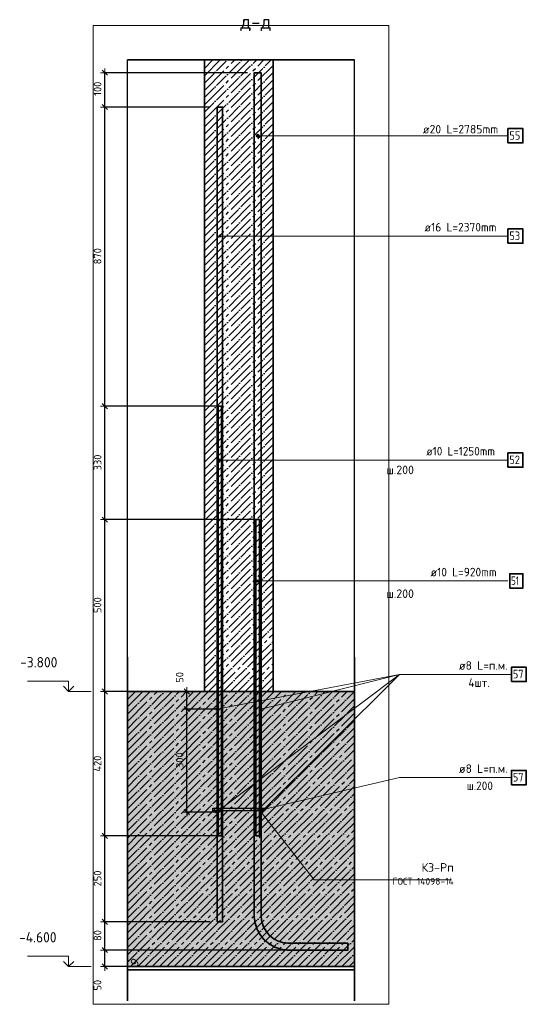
# Model space of a CAD drawing. Header units: millimetres. Extents: x 27309 to 183995, y -852 to 48500.
# Tile 93 of 93: x 182522 to 183995, y 39634 to 42498. Entities that reach past the tile are written whole.
import ezdxf

# ---------------------------------------------------------------- set-up
doc = ezdxf.new("R2010")
doc.units = ezdxf.units.MM
doc.header["$PDMODE"] = 65
doc.linetypes.add('______11', pattern=[50, 40, -5, 0, -5])
doc.linetypes.add('______5', pattern=[110, 80, -10, 10, -10])
for name, color, linetype, lineweight in [('Standard', 7, 'Continuous', 25), ('Арм.стержн. Выпуски', 180, 'Continuous', 35), ('Арматурный каркас 01', 4, 'Continuous', 35), ('Высотная отметки_ общее', 7, 'Continuous', 13), ('Размерная линия_ общее', 7, 'Continuous', 13)]:
    doc.layers.add(name, color=color, linetype=linetype, lineweight=lineweight)
doc.styles.add('ARIAL', font='ARIAL.TTF')
doc.styles.add('ISOCPEUR', font='ISOCPEUR')
doc.dimstyles.new('DIMSTYLE_3', dxfattribs={"dimtxt": 22, "dimasz": 25, "dimexe": 0, "dimexo": 0, "dimgap": 11, "dimtad": 2, "dimdec": 0, "dimrnd": 5, "dimzin": 12, "dimdsep": 46, "dimtxsty": 'ISOCPEUR', "dimblk1": 'ALL_ML_STRICH', "dimblk2": 'ALL_ML_STRICH', "dimsah": 1, "dimcen": 0, "dimclrd": 7, "dimclre": 256, "dimclrt": 7, "dimadec": 0, "dimazin": 0, "dimtfac": 1, "dimtdec": 0, "dimtix": 1, "dimtmove": 2, "dimatfit": 3, "dimfxl": 0, "dimtzin": 0, "dimlwd": 0, "dimlwe": -3, "dimarcsym": 0})

# ---------------------------------------------------------------- blocks, each defined once
blk = doc.blocks.new('COMPLEX_ELEVATIONDIM_3')
at = {"layer": 'Высотная отметки_ общее', "color": 7, "linetype": 'Continuous', "lineweight": 13, "transparency": 33554687}
for p, q in [((182664.3, 40573.9), (182544.3, 40573.9)), ((182664.3, 40543.9), (182649.3, 40558.9)), ((182664.3, 40543.9), (182664.3, 40573.9)), ((182664.3, 40543.9), (182679.3, 40558.9)), ((182664.3, 40543.9), (182664.3, 40543.9)), ((182664.3, 40543.9), (182664.3, 40543.9)), ((182664.3, 40543.9), (182730.4, 40543.9)), ((182664.3, 40543.9), (182664.3, 40543.9)), ((182664.3, 40543.9), (182664.3, 40543.9)), ((182664.3, 39773.9), (182544.3, 39773.9)), ((182664.3, 39743.9), (182649.3, 39758.9)), ((182664.3, 39743.9), (182664.3, 39773.9)), ((182664.3, 39743.9), (182679.3, 39758.9)), ((182664.3, 39743.9), (182664.3, 39743.9)), ((182664.3, 39743.9), (182664.3, 39743.9)), ((182664.3, 39743.9), (182730.4, 39743.9)), ((182664.3, 39743.9), (182664.3, 39743.9)), ((182664.3, 39743.9), (182664.3, 39743.9))]:
    blk.add_line(p, q, dxfattribs=at)
at = {"layer": 'Высотная отметки_ общее', "color": 7, "linetype": 'Continuous', "lineweight": 13, "transparency": 33554687, "char_height": 30, "attachment_point": 7, "style": 'ISOCPEUR'}
for s, insert, width in [('\\W0.95;-3.800', (182523.3, 40613.9), 128.144), ('\\W0.95;-4.600', (182520.3, 39813.9), 131.168)]:
    blk.add_mtext(s, dxfattribs=dict(at, insert=insert, width=width))
blk = doc.blocks.new('ALL_ML_STRICH')
at = {"color": 0, "linetype": 'ByBlock', "lineweight": -2}
for p, q in [((-1, 0), (0.5, 0)), ((-0.3, -0.3), (0.3, 0.3)), ((0, -0.5), (0, 0.5))]:
    blk.add_line(p, q, dxfattribs=at)
blk = doc.blocks.new('*D250')
at = {"layer": 'DEFPOINTS', "color": 7, "linetype": 'Continuous', "lineweight": 13, "transparency": 33554687}
for p in [(183476.1, 39791.9), (182769.5, 39743.9), (182874.2, 39743.9)]:
    blk.add_point(p, dxfattribs=at)
at = {"layer": 'Размерная линия_ общее', "color": 253, "linetype": 'Continuous', "lineweight": -2, "true_color": 0xa0a0a0, "transparency": 33554687}
for p, q in [((183456.1, 39791.9), (182769.5, 39791.9)), ((182854.2, 39743.9), (182769.5, 39743.9))]:
    blk.add_line(p, q, dxfattribs=at)
at = {"layer": 'Размерная линия_ общее', "color": 7, "linetype": 'Continuous', "lineweight": -2, "transparency": 33554687}
blk.add_line((182769.5, 39743.9), (182769.5, 39791.9), dxfattribs=at)
at = {"layer": 'Размерная линия_ общее', "color": 7, "linetype": 'Continuous', "lineweight": 13, "transparency": 33554687, "xscale": 25, "yscale": 25, "zscale": 25}
for p, rotation in [((182769.5, 39791.9), 90), ((182769.5, 39743.9), 270)]:
    blk.add_blockref('ALL_ML_STRICH', p, dxfattribs=dict(at, rotation=rotation))
at = {"layer": 'Размерная линия_ общее', "color": 7, "linetype": 'Continuous', "lineweight": 13, "transparency": 33554687, "insert": (182748.4, 39689.5), "char_height": 22, "width": 44, "attachment_point": 5, "rotation": 90, "style": 'ISOCPEUR'}
blk.add_mtext('\\A1;{50}', dxfattribs=at)
blk = doc.blocks.new('*D251')
at = {"layer": 'DEFPOINTS', "color": 7, "linetype": 'Continuous', "lineweight": 13, "transparency": 33554687}
for p in [(183096, 39873.9), (182769.5, 39791.9), (183476.1, 39791.9)]:
    blk.add_point(p, dxfattribs=at)
at = {"layer": 'Размерная линия_ общее', "color": 253, "linetype": 'Continuous', "lineweight": -2, "true_color": 0xa0a0a0, "transparency": 33554687}
for p, q in [((183076, 39873.9), (182769.5, 39873.9)), ((183456.1, 39791.9), (182769.5, 39791.9))]:
    blk.add_line(p, q, dxfattribs=at)
at = {"layer": 'Размерная линия_ общее', "color": 7, "linetype": 'Continuous', "lineweight": -2, "transparency": 33554687}
blk.add_line((182769.5, 39791.9), (182769.5, 39873.9), dxfattribs=at)
at = {"layer": 'Размерная линия_ общее', "color": 7, "linetype": 'Continuous', "lineweight": 13, "transparency": 33554687, "xscale": 25, "yscale": 25, "zscale": 25}
for p, rotation in [((182769.5, 39873.9), 90), ((182769.5, 39791.9), 270)]:
    blk.add_blockref('ALL_ML_STRICH', p, dxfattribs=dict(at, rotation=rotation))
at = {"layer": 'Размерная линия_ общее', "color": 7, "linetype": 'Continuous', "lineweight": 13, "transparency": 33554687, "insert": (182748.5, 39834), "char_height": 22, "width": 44, "attachment_point": 5, "rotation": 90, "style": 'ISOCPEUR'}
blk.add_mtext('\\A1;{80}', dxfattribs=at)
blk = doc.blocks.new('*D252')
at = {"layer": 'DEFPOINTS', "color": 7, "linetype": 'Continuous', "lineweight": 13, "transparency": 33554687}
for p in [(183117.7, 40123.9), (182769.5, 39873.9), (183096, 39873.9)]:
    blk.add_point(p, dxfattribs=at)
at = {"layer": 'Размерная линия_ общее', "color": 253, "linetype": 'Continuous', "lineweight": -2, "true_color": 0xa0a0a0, "transparency": 33554687}
for p, q in [((183097.7, 40123.9), (182769.5, 40123.9)), ((183076, 39873.9), (182769.5, 39873.9))]:
    blk.add_line(p, q, dxfattribs=at)
at = {"layer": 'Размерная линия_ общее', "color": 7, "linetype": 'Continuous', "lineweight": -2, "transparency": 33554687}
blk.add_line((182769.5, 39873.9), (182769.5, 40123.9), dxfattribs=at)
at = {"layer": 'Размерная линия_ общее', "color": 7, "linetype": 'Continuous', "lineweight": 13, "transparency": 33554687, "xscale": 25, "yscale": 25, "zscale": 25}
for p, rotation in [((182769.5, 40123.9), 90), ((182769.5, 39873.9), 270)]:
    blk.add_blockref('ALL_ML_STRICH', p, dxfattribs=dict(at, rotation=rotation))
at = {"layer": 'Размерная линия_ общее', "color": 7, "linetype": 'Continuous', "lineweight": 13, "transparency": 33554687, "insert": (182748.5, 40000), "char_height": 22, "width": 66, "attachment_point": 5, "rotation": 90, "style": 'ISOCPEUR'}
blk.add_mtext('\\A1;{250}', dxfattribs=at)
blk = doc.blocks.new('*D253')
at = {"layer": 'DEFPOINTS', "color": 7, "linetype": 'Continuous', "lineweight": 13, "transparency": 33554687}
for p in [(182916.4, 40543.9), (182769.5, 40123.9), (183117.7, 40123.9)]:
    blk.add_point(p, dxfattribs=at)
at = {"layer": 'Размерная линия_ общее', "color": 253, "linetype": 'Continuous', "lineweight": -2, "true_color": 0xa0a0a0, "transparency": 33554687}
for p, q in [((182896.4, 40543.9), (182769.5, 40543.9)), ((183097.7, 40123.9), (182769.5, 40123.9))]:
    blk.add_line(p, q, dxfattribs=at)
at = {"layer": 'Размерная линия_ общее', "color": 7, "linetype": 'Continuous', "lineweight": -2, "transparency": 33554687}
blk.add_line((182769.5, 40123.9), (182769.5, 40543.9), dxfattribs=at)
at = {"layer": 'Размерная линия_ общее', "color": 7, "linetype": 'Continuous', "lineweight": 13, "transparency": 33554687, "xscale": 25, "yscale": 25, "zscale": 25}
for p, rotation in [((182769.5, 40543.9), 90), ((182769.5, 40123.9), 270)]:
    blk.add_blockref('ALL_ML_STRICH', p, dxfattribs=dict(at, rotation=rotation))
at = {"layer": 'Размерная линия_ общее', "color": 7, "linetype": 'Continuous', "lineweight": 13, "transparency": 33554687, "insert": (182748.5, 40333.9), "char_height": 22, "width": 66, "attachment_point": 5, "rotation": 90, "style": 'ISOCPEUR'}
blk.add_mtext('\\A1;{420}', dxfattribs=at)
blk = doc.blocks.new('*D254')
at = {"layer": 'DEFPOINTS', "color": 7, "linetype": 'Continuous', "lineweight": 13, "transparency": 33554687}
for p in [(183227.7, 41043.9), (182769.5, 40543.9), (182916.4, 40543.9)]:
    blk.add_point(p, dxfattribs=at)
at = {"layer": 'Размерная линия_ общее', "color": 253, "linetype": 'Continuous', "lineweight": -2, "true_color": 0xa0a0a0, "transparency": 33554687}
for p, q in [((183207.7, 41043.9), (182769.5, 41043.9)), ((182896.4, 40543.9), (182769.5, 40543.9))]:
    blk.add_line(p, q, dxfattribs=at)
at = {"layer": 'Размерная линия_ общее', "color": 7, "linetype": 'Continuous', "lineweight": -2, "transparency": 33554687}
blk.add_line((182769.5, 40543.9), (182769.5, 41043.9), dxfattribs=at)
at = {"layer": 'Размерная линия_ общее', "color": 7, "linetype": 'Continuous', "lineweight": 13, "transparency": 33554687, "xscale": 25, "yscale": 25, "zscale": 25}
for p, rotation in [((182769.5, 41043.9), 90), ((182769.5, 40543.9), 270)]:
    blk.add_blockref('ALL_ML_STRICH', p, dxfattribs=dict(at, rotation=rotation))
at = {"layer": 'Размерная линия_ общее', "color": 7, "linetype": 'Continuous', "lineweight": 13, "transparency": 33554687, "insert": (182748.5, 40795), "char_height": 22, "width": 66, "attachment_point": 5, "rotation": 90, "style": 'ISOCPEUR'}
blk.add_mtext('\\A1;{500}', dxfattribs=at)
blk = doc.blocks.new('*D255')
at = {"layer": 'DEFPOINTS', "color": 7, "linetype": 'Continuous', "lineweight": 13, "transparency": 33554687}
for p in [(183117.7, 41373.9), (182769.5, 41043.9), (183227.7, 41043.9)]:
    blk.add_point(p, dxfattribs=at)
at = {"layer": 'Размерная линия_ общее', "color": 253, "linetype": 'Continuous', "lineweight": -2, "true_color": 0xa0a0a0, "transparency": 33554687}
for p, q in [((183097.7, 41373.9), (182769.5, 41373.9)), ((183207.7, 41043.9), (182769.5, 41043.9))]:
    blk.add_line(p, q, dxfattribs=at)
at = {"layer": 'Размерная линия_ общее', "color": 7, "linetype": 'Continuous', "lineweight": -2, "transparency": 33554687}
blk.add_line((182769.5, 41043.9), (182769.5, 41373.9), dxfattribs=at)
at = {"layer": 'Размерная линия_ общее', "color": 7, "linetype": 'Continuous', "lineweight": 13, "transparency": 33554687, "xscale": 25, "yscale": 25, "zscale": 25}
for p, rotation in [((182769.5, 41373.9), 90), ((182769.5, 41043.9), 270)]:
    blk.add_blockref('ALL_ML_STRICH', p, dxfattribs=dict(at, rotation=rotation))
at = {"layer": 'Размерная линия_ общее', "color": 7, "linetype": 'Continuous', "lineweight": 13, "transparency": 33554687, "insert": (182748.5, 41210), "char_height": 22, "width": 66, "attachment_point": 5, "rotation": 90, "style": 'ISOCPEUR'}
blk.add_mtext('\\A1;{330}', dxfattribs=at)
blk = doc.blocks.new('*D256')
at = {"layer": 'DEFPOINTS', "color": 7, "linetype": 'Continuous', "lineweight": 13, "transparency": 33554687}
for p in [(183096, 42243.9), (182769.5, 41373.9), (183117.7, 41373.9)]:
    blk.add_point(p, dxfattribs=at)
at = {"layer": 'Размерная линия_ общее', "color": 253, "linetype": 'Continuous', "lineweight": -2, "true_color": 0xa0a0a0, "transparency": 33554687}
for p, q in [((183076, 42243.9), (182769.5, 42243.9)), ((183097.7, 41373.9), (182769.5, 41373.9))]:
    blk.add_line(p, q, dxfattribs=at)
at = {"layer": 'Размерная линия_ общее', "color": 7, "linetype": 'Continuous', "lineweight": -2, "transparency": 33554687}
blk.add_line((182769.5, 41373.9), (182769.5, 42243.9), dxfattribs=at)
at = {"layer": 'Размерная линия_ общее', "color": 7, "linetype": 'Continuous', "lineweight": 13, "transparency": 33554687, "xscale": 25, "yscale": 25, "zscale": 25}
for p, rotation in [((182769.5, 42243.9), 90), ((182769.5, 41373.9), 270)]:
    blk.add_blockref('ALL_ML_STRICH', p, dxfattribs=dict(at, rotation=rotation))
at = {"layer": 'Размерная линия_ общее', "color": 7, "linetype": 'Continuous', "lineweight": 13, "transparency": 33554687, "insert": (182748.5, 41810), "char_height": 22, "width": 66, "attachment_point": 5, "rotation": 90, "style": 'ISOCPEUR'}
blk.add_mtext('\\A1;{870}', dxfattribs=at)
blk = doc.blocks.new('*D257')
at = {"layer": 'DEFPOINTS', "color": 7, "linetype": 'Continuous', "lineweight": 13, "transparency": 33554687}
for p in [(183204.1, 42343.9), (182769.5, 42243.9), (183096, 42243.9)]:
    blk.add_point(p, dxfattribs=at)
at = {"layer": 'Размерная линия_ общее', "color": 253, "linetype": 'Continuous', "lineweight": -2, "true_color": 0xa0a0a0, "transparency": 33554687}
for p, q in [((183184.1, 42343.9), (182769.5, 42343.9)), ((183076, 42243.9), (182769.5, 42243.9))]:
    blk.add_line(p, q, dxfattribs=at)
at = {"layer": 'Размерная линия_ общее', "color": 7, "linetype": 'Continuous', "lineweight": -2, "transparency": 33554687}
blk.add_line((182769.5, 42243.9), (182769.5, 42343.9), dxfattribs=at)
at = {"layer": 'Размерная линия_ общее', "color": 7, "linetype": 'Continuous', "lineweight": 13, "transparency": 33554687, "xscale": 25, "yscale": 25, "zscale": 25}
for p, rotation in [((182769.5, 42343.9), 90), ((182769.5, 42243.9), 270)]:
    blk.add_blockref('ALL_ML_STRICH', p, dxfattribs=dict(at, rotation=rotation))
at = {"layer": 'Размерная линия_ общее', "color": 7, "linetype": 'Continuous', "lineweight": 13, "transparency": 33554687, "insert": (182748.5, 42297.2), "char_height": 22, "width": 66, "attachment_point": 5, "rotation": 90, "style": 'ISOCPEUR'}
blk.add_mtext('\\A1;{100}', dxfattribs=at)
blk = doc.blocks.new('*D258')
at = {"layer": 'DEFPOINTS', "color": 7, "linetype": 'Continuous', "lineweight": 13, "transparency": 33554687}
for p in [(183111.8, 40492.9), (183008.2, 40192.9), (183111.8, 40192.9)]:
    blk.add_point(p, dxfattribs=at)
at = {"layer": 'Размерная линия_ общее', "color": 253, "linetype": 'Continuous', "lineweight": -2, "true_color": 0xa0a0a0, "transparency": 33554687}
for p, q in [((183091.8, 40492.9), (183008.2, 40492.9)), ((183091.8, 40192.9), (183008.2, 40192.9))]:
    blk.add_line(p, q, dxfattribs=at)
at = {"layer": 'Размерная линия_ общее', "color": 7, "linetype": 'Continuous', "lineweight": -2, "transparency": 33554687}
blk.add_line((183008.2, 40192.9), (183008.2, 40492.9), dxfattribs=at)
at = {"layer": 'Размерная линия_ общее', "color": 7, "linetype": 'Continuous', "lineweight": 13, "transparency": 33554687, "xscale": 25, "yscale": 25, "zscale": 25}
for p, rotation in [((183008.2, 40492.9), 90), ((183008.2, 40192.9), 270)]:
    blk.add_blockref('ALL_ML_STRICH', p, dxfattribs=dict(at, rotation=rotation))
at = {"layer": 'Размерная линия_ общее', "color": 7, "linetype": 'Continuous', "lineweight": 13, "transparency": 33554687, "insert": (182987.2, 40344), "char_height": 22, "width": 66, "attachment_point": 5, "rotation": 90, "style": 'ISOCPEUR'}
blk.add_mtext('\\A1;{300}', dxfattribs=at)
blk = doc.blocks.new('*D259')
at = {"layer": 'DEFPOINTS', "color": 7, "linetype": 'Continuous', "lineweight": 13, "transparency": 33554687}
for p in [(183002, 40543.9), (183008.2, 40492.9), (183111.8, 40492.9)]:
    blk.add_point(p, dxfattribs=at)
at = {"layer": 'Размерная линия_ общее', "color": 253, "linetype": 'Continuous', "lineweight": -2, "true_color": 0xa0a0a0, "transparency": 33554687}
for p, q in [((183008.2, 40543.9), (183008.2, 40543.9)), ((183091.8, 40492.9), (183008.2, 40492.9))]:
    blk.add_line(p, q, dxfattribs=at)
at = {"layer": 'Размерная линия_ общее', "color": 7, "linetype": 'Continuous', "lineweight": -2, "transparency": 33554687}
blk.add_line((183008.2, 40492.9), (183008.2, 40543.9), dxfattribs=at)
at = {"layer": 'Размерная линия_ общее', "color": 7, "linetype": 'Continuous', "lineweight": 13, "transparency": 33554687, "xscale": 25, "yscale": 25, "zscale": 25}
for p, rotation in [((183008.2, 40543.9), 90), ((183008.2, 40492.9), 270)]:
    blk.add_blockref('ALL_ML_STRICH', p, dxfattribs=dict(at, rotation=rotation))
at = {"layer": 'Размерная линия_ общее', "color": 7, "linetype": 'Continuous', "lineweight": 13, "transparency": 33554687, "insert": (182987.2, 40584.9), "char_height": 22, "width": 44, "attachment_point": 5, "rotation": 90, "style": 'ISOCPEUR'}
blk.add_mtext('\\A1;{50}', dxfattribs=at)

msp = doc.modelspace()

# ---------------------------------------------------------------- hatches: boundary and pattern name
at = {"layer": 'Арм.стержн. Выпуски', "linetype": 'Continuous', "lineweight": 13, "transparency": 33554687}
for points in [[(183210.2, 42158.1), (183210.2, 42162.6), (183209.6, 42160.3)], [(183211.8, 42156.5), (183211.8, 42164.2), (183210.2, 42162.6)], [(183211.8, 42156.5), (183210.2, 42162.6), (183210.2, 42158.1)], [(183214.1, 42155.8), (183214.1, 42164.8), (183211.8, 42164.2)], [(183214.1, 42155.8), (183211.8, 42164.2), (183211.8, 42156.5)], [(183216.3, 42156.5), (183216.3, 42164.2), (183214.1, 42164.8)], [(183216.3, 42156.5), (183214.1, 42164.8), (183214.1, 42155.8)], [(183217.9, 42158.1), (183217.9, 42162.6), (183216.3, 42164.2)], [(183217.9, 42158.1), (183216.3, 42164.2), (183216.3, 42156.5)], [(183217.9, 42162.6), (183217.9, 42158.1), (183218.6, 42160.3)], [(183101.5, 41867.2), (183101.5, 41870.2), (183101, 41868.7)], [(183102.5, 41866.1), (183102.5, 41871.2), (183101.5, 41870.2)], [(183102.5, 41866.1), (183101.5, 41870.2), (183101.5, 41867.2)], [(183104, 41865.7), (183104, 41871.7), (183102.5, 41871.2)], [(183104, 41865.7), (183102.5, 41871.2), (183102.5, 41866.1)], [(183105.5, 41866.1), (183105.5, 41871.2), (183104, 41871.7)], [(183105.5, 41866.1), (183104, 41871.7), (183104, 41865.7)], [(183106.6, 41867.2), (183106.6, 41870.2), (183105.5, 41871.2)], [(183106.6, 41867.2), (183105.5, 41871.2), (183105.5, 41866.1)], [(183106.6, 41870.2), (183106.6, 41867.2), (183107, 41868.7)], [(183100.8, 41215.1), (183100.8, 41218.9), (183100.3, 41217)], [(183102.2, 41213.8), (183102.2, 41220.2), (183100.8, 41218.9)], [(183102.2, 41213.8), (183100.8, 41218.9), (183100.8, 41215.1)], [(183104, 41213.2), (183104, 41220.7), (183102.2, 41220.2)], [(183104, 41213.2), (183102.2, 41220.2), (183102.2, 41213.8)], [(183105.9, 41213.8), (183105.9, 41220.2), (183104, 41220.7)], [(183105.9, 41213.8), (183104, 41220.7), (183104, 41213.2)], [(183107.3, 41215.1), (183107.3, 41218.9), (183105.9, 41220.2)], [(183107.3, 41215.1), (183105.9, 41220.2), (183105.9, 41213.8)], [(183107.3, 41218.9), (183107.3, 41215.1), (183107.8, 41217)], [(183210.8, 40863.4), (183210.8, 40867.2), (183210.3, 40865.3)], [(183212.2, 40862.1), (183212.2, 40868.5), (183210.8, 40867.2)], [(183212.2, 40862.1), (183210.8, 40867.2), (183210.8, 40863.4)], [(183214, 40861.6), (183214, 40869.1), (183212.2, 40868.5)], [(183214, 40861.6), (183212.2, 40868.5), (183212.2, 40862.1)], [(183215.9, 40862.1), (183215.9, 40868.5), (183214, 40869.1)], [(183215.9, 40862.1), (183214, 40869.1), (183214, 40861.6)], [(183217.3, 40863.4), (183217.3, 40867.2), (183215.9, 40868.5)], [(183217.3, 40863.4), (183215.9, 40868.5), (183215.9, 40862.1)], [(183217.3, 40867.2), (183217.3, 40863.4), (183217.8, 40865.3)]]:
    msp.add_hatch(color=7, dxfattribs=at).paths.add_polyline_path(points)
at = {"layer": 'Арматурный каркас 01', "linetype": 'Continuous', "lineweight": 50, "transparency": 33554687}
for points in [[(183098, 40492.9), (183097.7, 40494.5), (183096.9, 40495.8), (183095.6, 40496.6), (183094, 40496.9), (183092.5, 40496.6), (183091.2, 40495.8), (183090.3, 40494.5), (183090, 40492.9), (183090.3, 40491.4), (183091.2, 40490.1), (183092.5, 40489.2), (183094, 40488.9), (183095.6, 40489.2), (183096.9, 40490.1), (183097.7, 40491.4)], [(183228, 40492.9), (183227.7, 40494.5), (183226.9, 40495.8), (183225.6, 40496.6), (183224, 40496.9), (183222.5, 40496.6), (183221.2, 40495.8), (183220.3, 40494.5), (183220, 40492.9), (183220.3, 40491.4), (183221.2, 40490.1), (183222.5, 40489.2), (183224, 40488.9), (183225.6, 40489.2), (183226.9, 40490.1), (183227.7, 40491.4)], [(183098, 40192.9), (183097.7, 40194.5), (183096.9, 40195.8), (183095.6, 40196.6), (183094, 40196.9), (183092.5, 40196.6), (183091.2, 40195.8), (183090.3, 40194.5), (183090, 40192.9), (183090.3, 40191.4), (183091.2, 40190.1), (183092.5, 40189.2), (183094, 40188.9), (183095.6, 40189.2), (183096.9, 40190.1), (183097.7, 40191.4)], [(183228, 40192.9), (183227.7, 40194.5), (183226.9, 40195.8), (183225.6, 40196.6), (183224, 40196.9), (183222.5, 40196.6), (183221.2, 40195.8), (183220.3, 40194.5), (183220, 40192.9), (183220.3, 40191.4), (183221.2, 40190.1), (183222.5, 40189.2), (183224, 40188.9), (183225.6, 40189.2), (183226.9, 40190.1), (183227.7, 40191.4)]]:
    msp.add_hatch(color=40, dxfattribs=at).paths.add_polyline_path(points)
at = {"layer": 'Арматурный каркас 01', "linetype": 'Continuous', "lineweight": 13, "transparency": 33554687}
for points in [[(183227.3, 40198.4), (183226.5, 40202), (183226.4, 40200.1)], [(183228.9, 40197.4), (183227.5, 40203.6), (183226.5, 40202)], [(183228.9, 40197.4), (183226.5, 40202), (183227.3, 40198.4)], [(183230.9, 40197.3), (183229.2, 40204.6), (183227.5, 40203.6)], [(183230.9, 40197.3), (183227.5, 40203.6), (183228.9, 40197.4)], [(183232.6, 40198.2), (183231.1, 40204.5), (183229.2, 40204.6)], [(183232.6, 40198.2), (183229.2, 40204.6), (183230.9, 40197.3)], [(183233.6, 40199.8), (183232.7, 40203.5), (183231.1, 40204.5)], [(183233.6, 40199.8), (183231.1, 40204.5), (183232.6, 40198.2)], [(183232.7, 40203.5), (183233.6, 40199.8), (183233.7, 40201.8)]]:
    msp.add_hatch(color=7, dxfattribs=at).paths.add_polyline_path(points)
at = {"layer": 'Размерная линия_ общее', "linetype": 'Continuous', "lineweight": -3, "transparency": 33554687}
msp.add_hatch(color=7, dxfattribs=at).paths.add_polyline_path([(183495.6, 39743.9), (183495.6, 40543.9), (182835.6, 40543.9), (182835.6, 39743.9)])

# ---------------------------------------------------------------- linework, layer by layer
at = {"color": 7, "linetype": 'Continuous', "lineweight": 35, "transparency": 33554687}
for p, q in [((183359, 42381), (182959, 42381)), ((183059, 42381), (183059, 40543.9)), ((183259, 40543.9), (183259, 42381)), ((183059, 40543.9), (183259, 40543.9))]:
    msp.add_line(p, q, dxfattribs=at)
at = {"color": 7, "linetype": '______11', "lineweight": -3, "transparency": 33554687}
for p, q in [((183059, 42186.4), (183253.6, 42381)), ((183059, 42228.8), (183211.2, 42381)), ((183059, 42271.3), (183168.7, 42381)), ((183059, 42313.7), (183126.3, 42381)), ((183059, 42356.1), (183083.9, 42381)), ((183059, 42144), (183259, 42344)), ((183059, 42101.6), (183259, 42301.6)), ((183059, 42059.1), (183259, 42259.1)), ((183059, 42016.7), (183259, 42216.7)), ((183059, 41974.3), (183259, 42174.3)), ((183059, 41931.8), (183259, 42131.8)), ((183059, 41889.4), (183259, 42089.4)), ((183059, 41847), (183259, 42047)), ((183059, 41804.6), (183259, 42004.6)), ((183059, 41762.1), (183259, 41962.1)), ((183059, 41719.7), (183259, 41919.7)), ((183059, 41677.3), (183259, 41877.3)), ((183059, 41634.9), (183259, 41834.9)), ((183059, 41592.4), (183259, 41792.4)), ((183059, 41550), (183259, 41750)), ((183059, 41507.6), (183259, 41707.6)), ((183059, 41465.2), (183259, 41665.2)), ((183059, 41422.7), (183259, 41622.7)), ((183059, 41380.3), (183259, 41580.3)), ((183059, 41337.9), (183259, 41537.9)), ((183059, 41295.4), (183259, 41495.4)), ((183059, 41253), (183259, 41453)), ((183059, 41210.6), (183259, 41410.6)), ((183059, 41168.2), (183259, 41368.2)), ((183059, 41125.7), (183259, 41325.7)), ((183059, 41083.3), (183259, 41283.3)), ((183059, 41040.9), (183259, 41240.9)), ((183059, 40998.5), (183259, 41198.5)), ((183059, 40956), (183259, 41156)), ((183059, 40913.6), (183259, 41113.6)), ((183059, 40871.2), (183259, 41071.2)), ((183059, 40828.8), (183259, 41028.8)), ((183059, 40786.3), (183259, 40986.3)), ((183059, 40743.9), (183259, 40943.9)), ((183059, 40701.5), (183259, 40901.5)), ((183059, 40659.1), (183259, 40859.1)), ((183059, 40616.6), (183259, 40816.6)), ((183059, 40574.2), (183259, 40774.2)), ((183071.2, 40543.9), (183259, 40731.8)), ((183113.6, 40543.9), (183259, 40689.3)), ((183156, 40543.9), (183259, 40646.9)), ((183198.5, 40543.9), (183259, 40604.5)), ((183240.9, 40543.9), (183259, 40562.1))]:
    msp.add_line(p, q, dxfattribs=at)
at = {"color": 7, "linetype": '______5', "lineweight": -3, "transparency": 33554687}
for p, q in [((183059, 42207.6), (183232.4, 42381)), ((183059, 42250), (183189.9, 42381)), ((183059, 42292.5), (183147.5, 42381)), ((183059, 42334.9), (183105.1, 42381)), ((183059, 42377.3), (183062.7, 42381)), ((183059, 42165.2), (183259, 42365.2)), ((183059, 42122.8), (183259, 42322.8)), ((183059, 42080.3), (183259, 42280.3)), ((183059, 42037.9), (183259, 42237.9)), ((183059, 41995.5), (183259, 42195.5)), ((183059, 41953.1), (183259, 42153.1)), ((183059, 41910.6), (183259, 42110.6)), ((183059, 41868.2), (183259, 42068.2)), ((183059, 41825.8), (183259, 42025.8)), ((183059, 41783.4), (183259, 41983.4)), ((183059, 41740.9), (183259, 41940.9)), ((183059, 41698.5), (183259, 41898.5)), ((183059, 41656.1), (183259, 41856.1)), ((183059, 41613.6), (183259, 41813.6)), ((183059, 41571.2), (183259, 41771.2)), ((183059, 41528.8), (183259, 41728.8)), ((183059, 41486.4), (183259, 41686.4)), ((183059, 41443.9), (183259, 41643.9)), ((183059, 41401.5), (183259, 41601.5)), ((183059, 41359.1), (183259, 41559.1)), ((183059, 41316.7), (183259, 41516.7)), ((183059, 41274.2), (183259, 41474.2)), ((183059, 41231.8), (183259, 41431.8)), ((183059, 41189.4), (183259, 41389.4)), ((183059, 41147), (183259, 41347)), ((183059, 41104.5), (183259, 41304.5)), ((183059, 41062.1), (183259, 41262.1)), ((183059, 41019.7), (183259, 41219.7)), ((183059, 40977.3), (183259, 41177.3)), ((183059, 40934.8), (183259, 41134.8)), ((183059, 40892.4), (183259, 41092.4)), ((183059, 40850), (183259, 41050)), ((183059, 40807.5), (183259, 41007.5)), ((183059, 40765.1), (183259, 40965.1)), ((183059, 40722.7), (183259, 40922.7)), ((183059, 40680.3), (183259, 40880.3)), ((183059, 40637.8), (183259, 40837.8)), ((183059, 40595.4), (183259, 40795.4)), ((183059, 40553), (183259, 40753)), ((183092.4, 40543.9), (183259, 40710.6)), ((183134.8, 40543.9), (183259, 40668.1)), ((183177.3, 40543.9), (183259, 40625.7)), ((183219.7, 40543.9), (183259, 40583.3))]:
    msp.add_line(p, q, dxfattribs=at)
at = {"layer": 'Standard', "color": 52, "linetype": 'Continuous', "lineweight": -3, "transparency": 33554687}
for p, q in [((182835.6, 39733.9), (182835.6, 42381)), ((182835.6, 39733.9), (182835.6, 42381)), ((182835.6, 42381), (183495.6, 42381)), ((183495.6, 42381), (182835.6, 42381)), ((183495.6, 39733.9), (183495.6, 42381)), ((183495.6, 39733.9), (183495.6, 42381)), ((182835.6, 39733.9), (183495.6, 39733.9)), ((183495.6, 39733.9), (182835.6, 39733.9))]:
    msp.add_line(p, q, dxfattribs=at)
at = {"layer": 'Standard', "color": 7, "linetype": 'Continuous', "lineweight": 13, "transparency": 33554687}
for points in [[(182735.6, 39633.9), (183595.6, 39633.9), (183595.6, 42481), (182735.6, 42481), (182735.6, 39633.9)], [(183224, 40192.9), (183378.1, 39996.1), (183778.1, 39996.1)]]:
    msp.add_lwpolyline(points, dxfattribs=at)
at = {"layer": 'Арм.стержн. Выпуски', "color": 7, "linetype": 'Continuous', "lineweight": 13, "transparency": 33554687}
for p, q in [((183209.6, 42160.3), (183209.6, 42160.3)), ((183214.1, 42164.8), (183214.1, 42164.8)), ((183426.9, 42160.3), (183214.1, 42160.3)), ((183218.6, 42160.3), (183218.6, 42160.3)), ((183426.9, 42160.3), (183941.9, 42160.3)), ((183214.1, 42155.8), (183214.1, 42155.8)), ((183101, 41868.7), (183101, 41868.7)), ((183104, 41871.7), (183104, 41871.7)), ((183436.9, 41868.7), (183104, 41868.7)), ((183104, 41865.7), (183104, 41865.7)), ((183107, 41868.7), (183107, 41868.7)), ((183436.9, 41868.7), (183941.9, 41868.7)), ((183100.3, 41217), (183100.3, 41217)), ((183104, 41220.7), (183104, 41220.7)), ((183446.9, 41217), (183104, 41217)), ((183107.8, 41217), (183107.8, 41217)), ((183446.9, 41217), (183941.9, 41217)), ((183104, 41213.2), (183104, 41213.2)), ((183210.3, 40865.3), (183210.3, 40865.3)), ((183214, 40869.1), (183214, 40869.1)), ((183471.9, 40865.3), (183214, 40865.3)), ((183214, 40861.6), (183214, 40861.6)), ((183217.8, 40865.3), (183217.8, 40865.3)), ((183471.9, 40865.3), (183941.9, 40865.3))]:
    msp.add_line(p, q, dxfattribs=at)
at = {"layer": 'Арм.стержн. Выпуски', "color": 7, "linetype": 'Continuous', "lineweight": 35, "transparency": 33554687}
for points in [[(183476.1, 39791.9), (183299.5, 39791.9), (183281.9, 39794.4), (183263.8, 39800.4), (183247.1, 39809.7), (183233.3, 39821.2), (183221.9, 39834.9), (183212.5, 39851.6), (183206.5, 39869.8), (183204.1, 39887.3), (183204.1, 42343.9), (183224.1, 42343.9), (183224.1, 39888.7), (183226.1, 39874.3), (183230.9, 39859.7), (183238.4, 39846.3), (183247.5, 39835.4), (183258.5, 39826.3), (183271.9, 39818.7), (183286.5, 39813.9), (183300.8, 39811.9), (183476.1, 39811.9), (183476.1, 39791.9)], [(183096, 39873.9), (183096, 42243.9), (183112, 42243.9), (183112, 39873.9), (183096, 39873.9)], [(183941.9, 42139.5), (183985.2, 42139.5), (183985.2, 42181.2), (183941.9, 42181.2), (183941.9, 42139.5)], [(183941.9, 41847.8), (183985.2, 41847.8), (183985.2, 41889.5), (183941.9, 41889.5), (183941.9, 41847.8)], [(183941.9, 41196.2), (183985.2, 41196.2), (183985.2, 41237.8), (183941.9, 41237.8), (183941.9, 41196.2)], [(183946.9, 40844.5), (183985.2, 40844.5), (183985.2, 40886.2), (183946.9, 40886.2), (183946.9, 40844.5)]]:
    msp.add_lwpolyline(points, dxfattribs=at)
at = {"layer": 'Арм.стержн. Выпуски', "color": 4, "linetype": 'Continuous', "lineweight": 35, "transparency": 33554687}
for points in [[(183099, 40123.9), (183099, 41373.9), (183109, 41373.9), (183109, 40123.9), (183099, 40123.9)], [(183209, 40123.9), (183209, 41043.9), (183219, 41043.9), (183219, 40123.9), (183209, 40123.9)]]:
    msp.add_lwpolyline(points, dxfattribs=at)
at = {"layer": 'Арм.стержн. Выпуски', "color": 7, "linetype": 'Continuous', "lineweight": 13, "transparency": 33554687}
for centre, radius in [((183214.1, 42160.3), 4.5), ((183104, 41868.7), 3), ((183104, 41217), 3.75), ((183214, 40865.3), 3.75)]:
    msp.add_circle(centre, radius, dxfattribs=at)
at = {"layer": 'Арматурный каркас 01', "color": 7, "linetype": 'Continuous', "lineweight": 13, "transparency": 33554687}
for p, q in [((183626.9, 40593.7), (183094, 40192.9)), ((183626.9, 40593.7), (183094, 40492.9)), ((183626.9, 40593.7), (183224, 40192.9)), ((183626.9, 40593.7), (183224, 40492.9)), ((183626.9, 40593.7), (183951.9, 40593.7)), ((183626.9, 40293.7), (183230, 40200.9)), ((183626.9, 40293.7), (183951.9, 40293.7)), ((183226.4, 40200.1), (183226.4, 40200.1)), ((183229.2, 40204.6), (183229.2, 40204.6)), ((183230.9, 40197.3), (183230.9, 40197.3)), ((183233.7, 40201.8), (183233.7, 40201.8))]:
    msp.add_line(p, q, dxfattribs=at)
at = {"layer": 'Арматурный каркас 01', "color": 7, "linetype": 'Continuous', "lineweight": 35, "transparency": 33554687}
for points in [[(183951.9, 40572.8), (183995.2, 40572.8), (183995.2, 40614.5), (183951.9, 40614.5), (183951.9, 40572.8)], [(183951.9, 40272.8), (183995.2, 40272.8), (183995.2, 40314.5), (183951.9, 40314.5), (183951.9, 40272.8)]]:
    msp.add_lwpolyline(points, dxfattribs=at)
at = {"layer": 'Арматурный каркас 01', "color": 40, "linetype": 'Continuous', "lineweight": 25, "transparency": 33554687}
msp.add_lwpolyline([(183084, 40204.9), (183234, 40204.9), (183234, 40196.9), (183084, 40196.9), (183084, 40204.9)], dxfattribs=at)
at = {"layer": 'Арматурный каркас 01', "color": 7, "linetype": 'Continuous', "lineweight": 13, "transparency": 33554687}
msp.add_circle((183230, 40200.9), 3.75, dxfattribs=at)
at = {"layer": 'Размерная линия_ общее', "color": 7, "linetype": 'Continuous', "lineweight": 35, "transparency": 33554687}
for p, q in [((182835.6, 40643.9), (182835.6, 39643.9)), ((183495.6, 40643.9), (183495.6, 39643.9)), ((183059, 40543.9), (182835.6, 40543.9)), ((183259, 40543.9), (183059, 40543.9)), ((183495.6, 40543.9), (183259, 40543.9)), ((182835.6, 39743.9), (183495.6, 39743.9))]:
    msp.add_line(p, q, dxfattribs=at)
at = {"layer": 'Размерная линия_ общее', "color": 7, "linetype": '______11', "lineweight": -3, "transparency": 33554687}
for p, q in [((182835.6, 39884.1), (183495.4, 40543.9)), ((182835.6, 39926.5), (183453, 40543.9)), ((182835.6, 39969), (183410.6, 40543.9)), ((182835.6, 40011.4), (183368.2, 40543.9)), ((182835.6, 40053.8), (183325.7, 40543.9)), ((182835.6, 40096.2), (183283.3, 40543.9)), ((182835.6, 40138.7), (183240.9, 40543.9)), ((182835.6, 40181.1), (183198.5, 40543.9)), ((182835.6, 40223.5), (183156, 40543.9)), ((182835.6, 40265.9), (183113.6, 40543.9)), ((182835.6, 40308.4), (183071.2, 40543.9)), ((182835.6, 40350.8), (183028.8, 40543.9)), ((182835.6, 40393.2), (182986.3, 40543.9)), ((182835.6, 40435.6), (182943.9, 40543.9)), ((182835.6, 40478.1), (182901.5, 40543.9)), ((182835.6, 40520.5), (182859.1, 40543.9)), ((182835.6, 39841.7), (183495.6, 40501.7)), ((182835.6, 39799.2), (183495.6, 40459.2)), ((182835.6, 39756.8), (183495.6, 40416.8)), ((182865.2, 39743.9), (183495.6, 40374.4)), ((182907.6, 39743.9), (183495.6, 40332)), ((182950, 39743.9), (183495.6, 40289.5)), ((182992.4, 39743.9), (183495.6, 40247.1)), ((183034.9, 39743.9), (183495.6, 40204.7)), ((183077.3, 39743.9), (183495.6, 40162.3)), ((183119.7, 39743.9), (183495.6, 40119.8)), ((183162.1, 39743.9), (183495.6, 40077.4)), ((183204.6, 39743.9), (183495.6, 40035)), ((183247, 39743.9), (183495.6, 39992.6)), ((183289.4, 39743.9), (183495.6, 39950.1)), ((183331.8, 39743.9), (183495.6, 39907.7)), ((183374.3, 39743.9), (183495.6, 39865.3)), ((183416.7, 39743.9), (183495.6, 39822.9)), ((183459.1, 39743.9), (183495.6, 39780.4))]:
    msp.add_line(p, q, dxfattribs=at)
at = {"layer": 'Размерная линия_ общее', "color": 7, "linetype": '______5', "lineweight": -3, "transparency": 33554687}
for p, q in [((182835.6, 39905.3), (183474.2, 40543.9)), ((182835.6, 39947.7), (183431.8, 40543.9)), ((182835.6, 39990.2), (183389.4, 40543.9)), ((182835.6, 40032.6), (183347, 40543.9)), ((182835.6, 40075), (183304.5, 40543.9)), ((182835.6, 40117.4), (183262.1, 40543.9)), ((182835.6, 40159.9), (183219.7, 40543.9)), ((182835.6, 40202.3), (183177.3, 40543.9)), ((182835.6, 40244.7), (183134.8, 40543.9)), ((182835.6, 40287.2), (183092.4, 40543.9)), ((182835.6, 40329.6), (183050, 40543.9)), ((182835.6, 40372), (183007.5, 40543.9)), ((182835.6, 40414.4), (182965.1, 40543.9)), ((182835.6, 40456.9), (182922.7, 40543.9)), ((182835.6, 40499.3), (182880.3, 40543.9)), ((182835.6, 40541.7), (182837.8, 40543.9)), ((182835.6, 39862.9), (183495.6, 40522.9)), ((182835.6, 39820.5), (183495.6, 40480.5)), ((182835.6, 39778), (183495.6, 40438)), ((182843.9, 39743.9), (183495.6, 40395.6)), ((182886.4, 39743.9), (183495.6, 40353.2)), ((182928.8, 39743.9), (183495.6, 40310.8)), ((182971.2, 39743.9), (183495.6, 40268.3)), ((183013.6, 39743.9), (183495.6, 40225.9)), ((183056.1, 39743.9), (183495.6, 40183.5)), ((183098.5, 39743.9), (183495.6, 40141)), ((183140.9, 39743.9), (183495.6, 40098.6)), ((183183.4, 39743.9), (183495.6, 40056.2)), ((183225.8, 39743.9), (183495.6, 40013.8)), ((183268.2, 39743.9), (183495.6, 39971.3)), ((183310.6, 39743.9), (183495.6, 39928.9)), ((183353.1, 39743.9), (183495.6, 39886.5)), ((183395.5, 39743.9), (183495.6, 39844.1)), ((183437.9, 39743.9), (183495.6, 39801.6)), ((183480.3, 39743.9), (183495.6, 39759.2))]:
    msp.add_line(p, q, dxfattribs=at)

# ---------------------------------------------------------------- block references
at = {"layer": 'Высотная отметки_ общее', "color": 7, "linetype": 'Continuous', "lineweight": 13, "transparency": 33554687}
msp.add_blockref('COMPLEX_ELEVATIONDIM_3', (0, 0), dxfattribs=at)

# ---------------------------------------------------------------- texts
at = {"layer": 'Standard', "color": 7, "linetype": 'Continuous', "lineweight": 13, "transparency": 33554687, "style": 'ISOCPEUR'}
for s, insert, char_height, width, attachment_point in [('\\A1;{\\fISOCPEUR|i0|b0;\\H40.000000;\\W1.000000;\\C7;д-д}\\P', (183254.1, 42488.4), 40, 102.261, 6), ('\\A1;{\\fISOCPEUR|i0|b0;\\H25.000000;\\W1.000000;\\C7;ш.200}\\P', (183628.4, 41200.9), 25, 94.286, 2), ('\\A1;{\\fISOCPEUR|i0|b0;\\H25.000000;\\W1.000000;\\C7;ш.200}\\P', (183628.4, 40840.9), 25, 94.286, 2)]:
    msp.add_mtext(s, dxfattribs=dict(at, insert=insert, char_height=char_height, width=width, attachment_point=attachment_point))
at = {"layer": 'Standard', "color": 7, "linetype": 'Continuous', "lineweight": 13, "transparency": 33554687, "insert": (183784.2, 40044.5), "char_height": 25, "width": 222.314, "attachment_point": 3, "line_spacing_factor": 1.024096, "style": 'ARIAL'}
msp.add_mtext('\\A1;{\\fISOCPEUR|i0|b0;\\H25.000000;\\W1.000000;\\C7;К3-Рп}\\P{\\fISOCPEUR|i0|b0;\\H20.000000;\\W1.000000;\\C7;ГОСТ 14098-14}\\P', dxfattribs=at)
at = {"layer": 'Standard', "color": 7, "linetype": 'Continuous', "lineweight": 13, "transparency": 33554687, "insert": (182856.8, 39755.1), "char_height": 25, "width": 31.962, "attachment_point": 5, "rotation": 45, "style": 'ARIAL'}
msp.add_mtext('\\W0.99;9', dxfattribs=at)
at = {"layer": 'Арм.стержн. Выпуски', "color": 7, "linetype": 'Continuous', "lineweight": 25, "transparency": 33554687, "char_height": 25, "attachment_point": 7, "style": 'ISOCPEUR'}
for s, insert, width in [('\\W0.98;ø20 L=2785mm ', (183694.4, 42167), 249.62), ('\\W0.87;55', (183946.1, 42148.7), 45.901), ('\\W0.96;ø16 L=2370mm ', (183699.4, 41882), 244.377), ('\\W0.87;53', (183946.1, 41857), 45.901), ('\\W0.94;ø10 L=1250mm ', (183704.4, 41230.3), 239.134), ('\\W0.87;52', (183946.1, 41205.3), 45.901), ('\\W0.96;ø10 L=920mm ', (183716.9, 40878.7), 226.851), ('\\W0.75;51', (183951.1, 40853.7), 39.357)]:
    msp.add_mtext(s, dxfattribs=dict(at, insert=insert, width=width))
at = {"layer": 'Арматурный каркас 01', "color": 7, "linetype": 'Continuous', "lineweight": 25, "transparency": 33554687, "char_height": 25, "attachment_point": 7, "style": 'ISOCPEUR'}
for s, insert, width in [('\\W0.97;ø8 L=п.м.', (183799.4, 40607), 154.486), ('\\W0.87;57', (183956.1, 40582), 45.901), ('\\W0.95;4шт. ', (183826.9, 40557), 99.298), ('\\W0.97;ø8 L=п.м.', (183799.4, 40307), 154.486), ('\\W0.87;57', (183956.1, 40282), 45.901), ('\\W0.95;ш.200 ', (183821.9, 40257), 109.333)]:
    msp.add_mtext(s, dxfattribs=dict(at, insert=insert, width=width))

# ---------------------------------------------------------------- dimensions: what is measured, and where the dimension line sits
at = {"layer": 'Размерная линия_ общее', "color": 7, "linetype": 'Continuous', "lineweight": 13, "transparency": 33554687}
for base, p1, p2, picture, middle in [((182769.5, 42343.9), (183076, 42243.9), (183184.1, 42343.9), '*D257', (182748.5, 42297.2)), ((182769.5, 42243.9), (183097.7, 41373.9), (183076, 42243.9), '*D256', (182748.5, 41810)), ((182769.5, 41373.9), (183207.7, 41043.9), (183097.7, 41373.9), '*D255', (182748.5, 41210)), ((182769.5, 41043.9), (182896.4, 40543.9), (183207.7, 41043.9), '*D254', (182748.5, 40795)), ((183008.2, 40543.9), (183091.8, 40492.9), (183008.2, 40543.9), '*D259', (182987.2, 40584.9)), ((182769.5, 40543.9), (183097.7, 40123.9), (182896.4, 40543.9), '*D253', (182748.5, 40333.9)), ((183008.2, 40492.9), (183091.8, 40192.9), (183091.8, 40492.9), '*D258', (182987.2, 40344)), ((182769.5, 40123.9), (183076, 39873.9), (183097.7, 40123.9), '*D252', (182748.5, 40000)), ((182769.5, 39873.9), (183456.1, 39791.9), (183076, 39873.9), '*D251', (182748.5, 39834)), ((182769.5, 39791.9), (182854.2, 39743.9), (183456.1, 39791.9), '*D250', (182748.4, 39689.5))]:
    dim = msp.add_linear_dim(base=base, p1=p1, p2=p2, angle=90, dimstyle='DIMSTYLE_3', override={"dimpost": '<>', "dimclrd": 7, "dimclre": 253, "dimclrt": 7, "dimlwd": 0, "dimlwe": 65533}, dxfattribs=at)
    dim.commit()
    dim.dimension.update_dxf_attribs({"geometry": picture, "text_midpoint": middle, "dimtype": 160})

doc.saveas('drawing.dxf')
